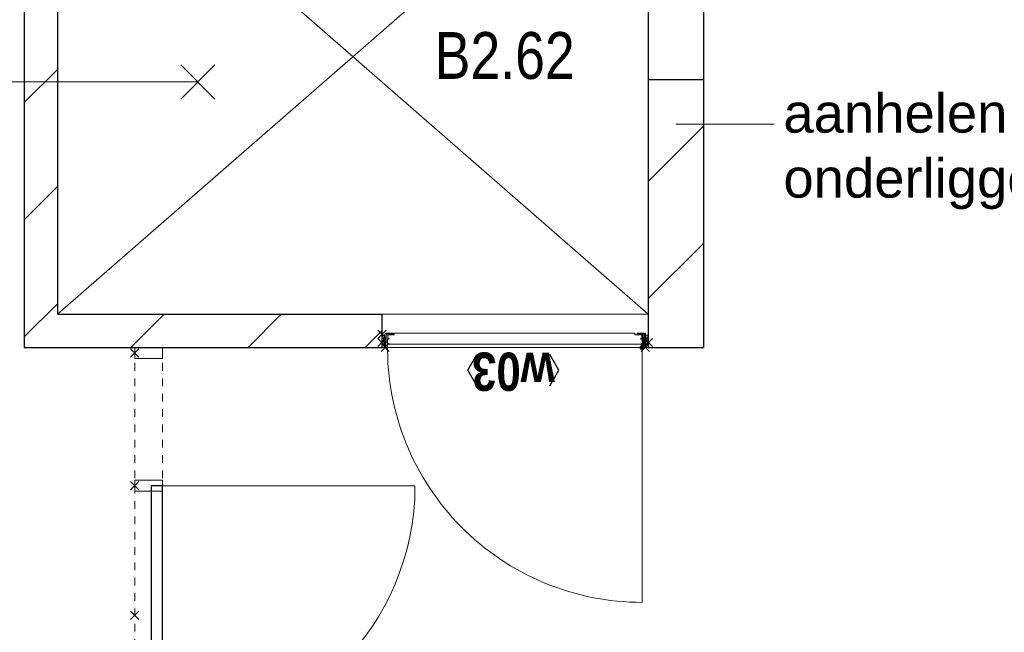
# Model space of a CAD drawing. Header units: millimetres. Extents: x 45699 to 251499, y 244 to 86446.
# Tile 103 of 240: x 136498 to 140064, y 41023 to 43242. Entities that reach past the tile are written whole.
import ezdxf
from ezdxf.enums import TextEntityAlignment as Align

# ---------------------------------------------------------------- set-up
doc = ezdxf.new("R2010")
doc.units = ezdxf.units.MM
doc.header["$LTSCALE"] = 400
doc.header["$PDMODE"] = 3
doc.header["$PDSIZE"] = 15
doc.linetypes.add('STYLE_02', pattern=[0.694427, 0.486069, -0.208359])
doc.linetypes.add('STYLE_21', pattern=[0.138889, 0.069444, -0.069444])
for name, color, linetype, lineweight in [('BA-Brandveiligheid', 7, 'Continuous', 15), ('Binnenkozijnen', 140, 'Continuous', 15), ('Interieur-deur', 43, 'Continuous', 9), ('Interieur-systeemwand glas', 140, 'STYLE_21', 15), ('Kozijnmerken', 43, 'Continuous', 9), ('mat-afdichting', 9, 'Continuous', 5), ('mat-aluminium', 140, 'Continuous', 15), ('mat-beton (ihwg)', 5, 'Continuous', 25), ('mat-kalkzandsteen', 5, 'Continuous', 25), ('mat-multiplex-hor', 140, 'Continuous', 15), ('mat-spuitwerk_marmo', 43, 'STYLE_02', 20), ('mat-staal', 5, 'Continuous', 25), ('None', 7, 'Continuous', 9), ('Ruimtenummers', 5, 'Continuous', 25), ('Tekst', 140, 'Continuous', 15)]:
    doc.layers.add(name, color=color, linetype=linetype, lineweight=lineweight)
doc.styles.add('Arial', font='arial.ttf', dxfattribs={"height": 176.388889})
doc.styles.add('Arial Narrow', font='ARIALN.TTF', dxfattribs={"height": 222.25})
doc.styles.add('Arial Narrow (bold)', font='ARIALNB.TTF', dxfattribs={"height": 172.861111})

# ---------------------------------------------------------------- blocks, each defined once
blk = doc.blocks.new('*X407')
at = {"layer": 'None', "lineweight": 9}
for p, q in [((-50108.9, -894.3), (-49908.9, -694.3)), ((-50108.9, -1318.6), (-49908.9, -1118.6))]:
    blk.add_line(p, q, dxfattribs=at)
blk = doc.blocks.new('*X927')
at = {"layer": 'None', "lineweight": 9}
for p, q in [((-52368.9, 239.8), (-52248.9, 359.8)), ((-52368.9, -184.5), (-52248.9, -64.5)), ((-52368.9, -608.7), (-52248.9, -488.7)), ((-52368.9, -1033), (-52248.9, -913)), ((-52368.9, -1457.3), (-52248.9, -1337.3))]:
    blk.add_line(p, q, dxfattribs=at)
blk = doc.blocks.new('*X1195')
at = {"layer": 'None', "lineweight": 9}
for p, q in [((-51982.4, -1495), (-51862.4, -1375)), ((-51558.2, -1495), (-51438.2, -1375)), ((-51133.9, -1495), (-51072.9, -1434))]:
    blk.add_line(p, q, dxfattribs=at)
blk = doc.blocks.new('*U1196')
at = {"layer": 'None', "color": 43, "linetype": 'Continuous', "lineweight": 9}
for p, q in [((-50108.9, 491), (-52248.9, -1375)), ((-52248.9, 491), (-50108.9, -1375))]:
    blk.add_line(p, q, dxfattribs=at)
blk = doc.blocks.new('060min X')
at = {"layer": 'BA-Brandveiligheid', "color": 7, "linetype": 'Continuous', "lineweight": 15}
for p, q in [((-480.2, 61.7), (-356.7, -61.7)), ((-480.2, -61.7), (-356.7, 61.7)), ((480.2, 61.7), (356.7, -61.7)), ((480.2, -61.7), (356.7, 61.7)), ((-418.5, 0), (418.5, 0))]:
    blk.add_line(p, q, dxfattribs=at)
at = {"layer": 'BA-Brandveiligheid', "color": 43, "insert": (-709.2, 124.2), "char_height": 177.8, "attachment_point": 1, "style": 'Arial Narrow'}
blk.add_mtext('60', dxfattribs=at)
blk = doc.blocks.new('*U1268')
at = {"layer": 'None', "color": 43, "linetype": 'Continuous', "lineweight": 9}
for p, q in [((-50108.9, -1451), (-50118.9, -1484.8)), ((-50108.9, -1484.8), (-50118.9, -1451))]:
    blk.add_line(p, q, dxfattribs=at)
blk.add_lwpolyline([(-50118.9, -1451), (-50108.9, -1451), (-50108.9, -1484.8), (-50118.9, -1484.8)], close=True, dxfattribs=at)
blk = doc.blocks.new('*X1269')
at = {"layer": 'None', "lineweight": 9}
blk.add_line((-50122.9, -1474), (-50118.9, -1470), dxfattribs=at)
blk = doc.blocks.new('*U1270')
at = {"layer": 'None', "color": 43, "linetype": 'Continuous', "lineweight": 9}
for p, q in [((-51072.9, -1451), (-51062.9, -1485.8)), ((-51072.9, -1485.8), (-51062.9, -1451))]:
    blk.add_line(p, q, dxfattribs=at)
blk.add_lwpolyline([(-51072.9, -1451), (-51062.9, -1451), (-51062.9, -1485.8), (-51072.9, -1485.8)], close=True, dxfattribs=at)
blk = doc.blocks.new('*U1271')
at = {"layer": 'mat-afdichting', "lineweight": 5}
for points in [[(-51037.9, -1447.4), (-51049.9, -1447.4), (-51049.9, -1449.6), (-51037.9, -1449.6)], [(-50143.9, -1447.4), (-50131.9, -1447.4), (-50131.9, -1449.6), (-50143.9, -1449.6)]]:
    blk.add_lwpolyline(points, close=True, dxfattribs=at)
at = {"layer": 'mat-aluminium', "lineweight": 15}
blk.add_lwpolyline([(-51058.9, -1463.9), (-51062.9, -1463.9), (-51062.9, -1478.9), (-51058.9, -1478.9)], close=True, dxfattribs=at)
at = {"layer": 'mat-multiplex-hor', "lineweight": 15, "flags": 128}
for points in [[(-50136.7, -1461.9), (-50129.4, -1461.9), (-50130.1, -1449.6), (-50158.1, -1449.6), (-50158.1, -1443.4), (-51029.9, -1443.4), (-51029.9, -1449.6), (-51052.2, -1449.6), (-51052.8, -1461.9), (-51047, -1461.9)], [(-51047, -1464.9), (-51053, -1464.9), (-51053.9, -1483.4), (-50128, -1483.4), (-50129.2, -1464.9), (-50136.7, -1464.9)]]:
    blk.add_lwpolyline(points, dxfattribs=at)
at = {"layer": 'mat-spuitwerk_marmo', "lineweight": 20}
blk.add_circle((-50130.9, -1495.7), 4, dxfattribs=at)
at = {"layer": 'mat-staal', "lineweight": 5, "flags": 128}
for points in [[(-51057.9, -1443.4, 0.414214), (-51062.9, -1448.4), (-51063, -1491.8), (-51063, -1493.5), (-51059, -1493.5), (-51059, -1491.8), (-51058.9, -1448.4), (-51058.9, -1448.4, -0.414214), (-51057.9, -1447.4), (-51032.9, -1447.4), (-51032.9, -1443.4)], [(-50123.9, -1443.4, -0.414214), (-50118.9, -1448.4), (-50118.9, -1491.8), (-50118.9, -1493.5), (-50122.9, -1493.5), (-50122.9, -1491.8), (-50122.9, -1448.4), (-50122.9, -1448.4, 0.414214), (-50123.9, -1447.4), (-50148.9, -1447.4), (-50148.9, -1443.4)]]:
    blk.add_lwpolyline(points, format="xyb", close=True, dxfattribs=at)
at = {"layer": 'None', "color": 43, "linetype": 'Continuous', "lineweight": 9}
blk.add_line((-50130.9, -1495.7), (-50130.9, -2418.3), dxfattribs=at)
for points in [[(-50136, -1493.2), (-50137.8, -1491.6), (-50130.5, -1483.1), (-50132.2, -1450.2), (-50129.8, -1450.1), (-50128, -1484)], [(-50125.4, -1449.7), (-50123, -1449.7), (-50123, -1496.8), (-50125.4, -1496.8)]]:
    blk.add_lwpolyline(points, close=True, dxfattribs=at)
at = {"layer": 'None', "color": 92, "linetype": 'Continuous', "lineweight": 25, "flags": 128}
for points in [[(-51047.9, -1462.6), (-51052.9, -1462.6)], [(-51052.9, -1464.6), (-51047.9, -1464.6), (-51047.9, -1462.6)], [(-50129.1, -1462.6), (-50134.1, -1462.6)], [(-50134.1, -1464.6), (-50129.1, -1464.6), (-50129.1, -1462.6)]]:
    blk.add_lwpolyline(points, dxfattribs=at)
at = {"layer": 'None', "color": 140, "linetype": 'Continuous', "lineweight": 15}
blk.add_circle((-50130.9, -1495.7), 8, dxfattribs=at)
at = {"layer": 'None', "color": 43, "linetype": 'Continuous', "lineweight": 9}
blk.add_arc((-50130.9, -1495.7), 922.6, 179.2903, 270, dxfattribs=at)
at = {"layer": 'None', "color": 8, "linetype": 'Continuous', "lineweight": 5}
for p in [(-51072.9, -1447.4), (-51072.9, -1477.4), (-51062, -1495), (-50119.9, -1495), (-50108.9, -1477.4)]:
    blk.add_point(p, dxfattribs=at)
at = {"layer": 'mat-staal'}
blk.add_blockref('*X1269', (0, 0), dxfattribs=at)
at = {"layer": 'None', "color": 7}
for name in ['*U1270', '*U1268']:
    blk.add_blockref(name, (0, 0), dxfattribs=at)
blk = doc.blocks.new('Kozijnmerk 50')
at = {"layer": 'Kozijnmerken', "color": 92, "linetype": 'Continuous', "lineweight": 25}
for points in [[(-132.2, 50.6), (-164.8, -5.8), (-132.2, -62.1)], [(132.2, 50.6), (164.8, -5.8), (132.2, -62.1)]]:
    blk.add_lwpolyline(points, dxfattribs=at)
at = {"layer": 'None', "color": 43, "style": 'Arial Narrow (bold)'}
blk.add_attdef('merk', text='', height=138.3, dxfattribs=at).set_placement((0, 0), align=Align.MIDDLE_CENTER)
blk = doc.blocks.new('Deur systeemwand 915')
at = {"layer": 'Interieur-deur', "color": 140, "linetype": 'Continuous', "lineweight": 15}
blk.add_line((0, 1015), (0, 100), dxfattribs=at)
at = {"layer": 'Interieur-deur', "color": 92, "linetype": 'Continuous', "lineweight": 25}
blk.add_lwpolyline([(-915, 100), (0, 100), (0, 60), (-915, 60)], close=True, dxfattribs=at)
at = {"layer": 'Interieur-deur', "color": 140, "linetype": 'Continuous', "lineweight": 15}
blk.add_arc((0, 100), 915, 90, 180, dxfattribs=at)
blk = doc.blocks.new('systeemwandstijl 950 hoh')
at = {"layer": 'Interieur-systeemwand glas', "color": 43, "linetype": 'Continuous', "lineweight": 9}
blk.add_lwpolyline([(0, 20), (100, 20), (100, -20), (0, -20)], close=True, dxfattribs=at)
at = {"layer": 'Interieur-systeemwand glas', "color": 43, "linetype": 'Continuous', "lineweight": 15}
for p in [(0, 950), (0, 0)]:
    blk.add_point(p, dxfattribs=at)
blk = doc.blocks.new('*U1274')
at = {"layer": 'Interieur-systeemwand glas', "lineweight": 15}
for p, q in [((-51968.9, -1496), (-51968.9, -4866)), ((-51868.9, -1496), (-51868.9, -4866))]:
    blk.add_line(p, q, dxfattribs=at)
at = {"layer": 'Interieur-systeemwand glas', "color": 7, "xscale": -1}
for name, p, rotation in [('systeemwandstijl 950 hoh', (-51968.9, -1515), 180), ('systeemwandstijl 950 hoh', (-51968.9, -1996), 180), ('Deur systeemwand 915', (-51968.9, -1996), 270), ('systeemwandstijl 950 hoh', (-51968.9, -2911), 180)]:
    blk.add_blockref(name, p, dxfattribs=dict(at, rotation=rotation))
at = {"layer": 'Interieur-systeemwand glas', "color": 7}
for p in [(-51968.9, -3878.5), (-51968.9, -4846)]:
    blk.add_blockref('systeemwandstijl 950 hoh', p, dxfattribs=at)

msp = doc.modelspace()

# ---------------------------------------------------------------- linework, layer by layer
at = {"linetype": 'Continuous', "lineweight": 0, "flags": 128}
for points in [[(169924.4, 46255), (169924.4, 44255), (167675.9, 44255), (167675.9, 38577), (133409.4, 38577), (133409.4, 44041), (136514.4, 44041), (136514.4, 42055), (138974.4, 42055), (138974.4, 46469), (133409.4, 46469), (133409.4, 51830), (155524.4, 51830), (155524.4, 46255), (169924.4, 46255)], [(133409.4, 46469), (138974.4, 46469), (138974.4, 42055), (136514.4, 42055), (136514.4, 44041), (133409.4, 44041), (133409.4, 46469)]]:
    msp.add_lwpolyline(points, dxfattribs=at)
at = {"layer": 'mat-beton (ihwg)', "lineweight": 25}
for p, q in [((138774.4, 44725), (138774.4, 43025)), ((138974.4, 44725), (138974.4, 43025)), ((138774.4, 43025), (138974.4, 43025))]:
    msp.add_line(p, q, dxfattribs=at)
at = {"layer": 'mat-kalkzandsteen', "lineweight": 25}
for p, q in [((136514.4, 44041), (136514.4, 42055)), ((136634.4, 44041), (136634.4, 42175)), ((138774.4, 43025), (138774.4, 42055)), ((138774.4, 43025), (138974.4, 43025)), ((138974.4, 43025), (138974.4, 42055)), ((136634.4, 42175), (137810.4, 42175)), ((137810.4, 42055), (137810.4, 42175)), ((136514.4, 42055), (137810.4, 42055)), ((138774.4, 42055), (138974.4, 42055))]:
    msp.add_line(p, q, dxfattribs=at)
at = {"layer": 'None', "lineweight": 9}
msp.add_line((139230.4, 42863.8), (138874.4, 42863.8), dxfattribs=at)
at = {"layer": 'None', "color": 8, "linetype": 'Continuous', "lineweight": 5}
msp.add_line((137810.4, 42175), (138774.4, 42175), dxfattribs=at)

# ---------------------------------------------------------------- block references
at = {"layer": 'Binnenkozijnen', "color": 7}
msp.add_blockref('*U1274', (188883.4, 43550), dxfattribs=at)
at = {"layer": 'Kozijnmerken', "color": 7, "rotation": 180}
msp.add_blockref('Kozijnmerk 50', (138285.7, 41966.9), dxfattribs=at).add_auto_attribs({'merk': 'w03'})
at = {"layer": 'mat-kalkzandsteen'}
for name in ['*X927', '*X407', '*X1195']:
    msp.add_blockref(name, (188883.4, 43550), dxfattribs=at)
at = {"layer": 'None', "color": 7}
for name in ['*U1196', '*U1271']:
    msp.add_blockref(name, (188883.4, 43550), dxfattribs=at)
at = {"layer": 'Tekst', "color": 7}
msp.add_blockref('060min X', (136724.4, 43016), dxfattribs=at)

# ---------------------------------------------------------------- texts
at = {"layer": 'None', "color": 140, "insert": (139263.7, 42973.7), "char_height": 141.111, "attachment_point": 1, "style": 'Arial'}
msp.add_mtext('aanhelen conform \\Ponderliggende verdiepingen', dxfattribs=at)
at = {"layer": 'Ruimtenummers', "insert": (138001, 43196.6), "char_height": 169.33, "attachment_point": 1, "style": 'Arial Narrow'}
msp.add_mtext('B2.62', dxfattribs=at)

doc.saveas('drawing.dxf')
